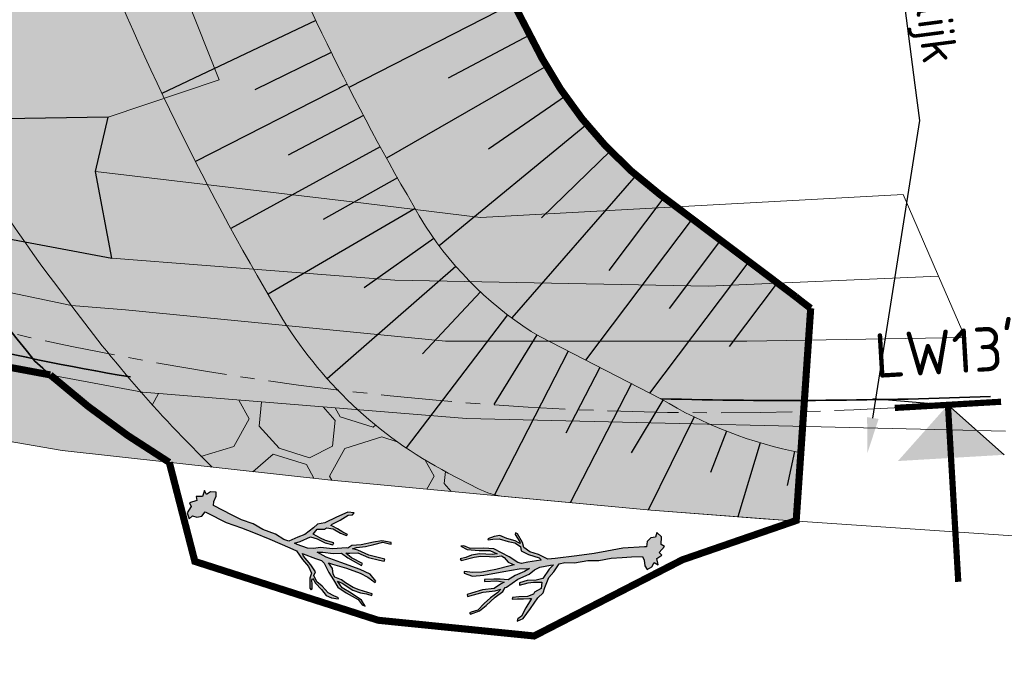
# Model space of a CAD drawing. Header units: metres. Extents: x 173015 to 189682, y 346605 to 348504.
# Tile 7 of 212: x 184891 to 184960, y 346608 to 346653. Entities that reach past the tile are written whole.
import ezdxf
from ezdxf import colors
from ezdxf.entities.mleader import LeaderData, LeaderLine
from ezdxf.enums import TextEntityAlignment as Align
from ezdxf.math import Vec2, Vec3

# ---------------------------------------------------------------- set-up
doc = ezdxf.new("R2010")
doc.units = ezdxf.units.M
doc.linetypes.add('XX-CENTER', pattern=[8, 5, -1, 1, -1])
for name, color, linetype, lineweight in [('00_rivierhout', 34, 'Continuous', 25), ('B-ME-GR-BOS-GD', 252, 'Continuous', 18), ('B-ME-GR-RUIGTE-G', 252, 'Continuous', 25), ('B-ME-OB-BEKLEDING_STORTSTEEN-G', 30, 'Continuous', 18), ('B-ME-OG-WEG_ONVERHARD-O', 7, 'Continuous', 18), ('B-ME-VH-VERHARDING_BESTORTING-AD', 252, 'Continuous', 18), ('N-ME-VH-VERHARDING-BESTORTING-A', 7, 'Continuous', 18), ('N-WA-OB-BEKLEDING-STEEN-A', 22, 'Continuous', 13), ('N-WE-GW-ONTWERP-GEUL', 7, 'Continuous', 18), ('N-WE-KG-PROJECTGEBIED-SLIJKWELLSEWAAD', 10, 'KG-OG', 35), ('N-WE-KG-PROJECTGRENS-SLIJKWELLSEWAAD', 190, 'KG-OG', 35), ('X-XX-AL-AANPIJLING-T25', 7, 'Continuous', 25), ('X-XX-AL-VERWIJZING-HEDELSCHEWAARD', 7, 'Continuous', 25), ('X-XX-AL-VERWIJZING_DOORSNEDE-G', 7, 'XX-CENTER', 18)]:
    doc.layers.add(name, color=color, linetype=linetype, lineweight=lineweight)
doc.layers.add('N-PV-WH-GEUL-G', color=7, linetype='Continuous', lineweight=35, true_color=0x167592)
doc.layers.add('N-WE-GW-TALUDARCERING-S', color=7, linetype='Continuous', lineweight=25, true_color=0x000000)
doc.layers.add('N-WE-OG-HULPLIJN-G', color=50, linetype='Continuous', lineweight=35, plot=False)
doc.styles.add('NLCS-ISO-M1000-T25', font='NLCS-ISO.ttf', dxfattribs={"height": 2.5})
doc.linetypes.add('KG-OG', pattern='A,5.5,-1.5,[2,NLCS.SHX,S=0.5,R=0,X=0,Y=0],-1.5', length=8.5)

# ---------------------------------------------------------------- blocks, each defined once
blk = doc.blocks.new('rhout')
at = {"layer": '00_rivierhout'}
h = blk.add_hatch(color=256, dxfattribs=at)
h.dxf.hatch_style = 1
h.paths.add_polyline_path([(-4.73, -3.21), (-5.61, -3.34), (-6.3, -3.5), (-7.31, -3.78), (-7.25, -4), (-5.93, -3.61), (-5.09, -3.54), (-5.44, -3.86), (-6.02, -4.5), (-7.26, -4.95), (-8.35, -5.61), (-8.79, -5.89), (-8.71, -6.1), (-7.1, -5.19), (-5.83, -4.73), (-5.29, -4.39), (-5.5, -4.83), (-6.17, -5.61), (-6.68, -6.41), (-7.22, -7.31), (-7.87, -7.69), (-8.03, -7.82), (-7.9, -7.94), (-7.01, -7.34), (-6.44, -6.58), (-5.68, -5.42), (-4.98, -4.61), (-4.86, -4.12), (-4.72, -4.03), (-3.69, -2.87), (-2.6, -2.03), (-2.12, -1.4), (-1.63, -0.97), (-0.52, -0.47), (-0.2, -0.34), (-0.54, -0.93), (-1, -2.11), (-1.67, -2.48), (-2.64, -2.75), (-3.41, -3.2), (-3.34, -3.45), (-2.46, -2.98), (-1.89, -2.78), (-0.99, -2.54), (-0.92, -3.24), (-1.52, -3.82), (-1.58, -4.07), (-2.18, -4.49), (-3.11, -4.76), (-3.77, -5), (-3.79, -5.18), (-3.22, -5.02), (-2.54, -4.84), (-1.92, -4.67), (-1.71, -4.6), (-1.76, -4.81), (-2.05, -5.75), (-2.31, -6.78), (-2.65, -7.16), (-2.64, -7.43), (-2.05, -6.99), (-1.54, -5.73), (-1.04, -4.36), (-0.58, -3.67), (-0.54, -3.06), (-0.36, -1.85), (0, -1.09), (0.4, -0.08), (0.95, 0.2), (2.04, 0.42), (3.42, 1.03), (4.62, 1.32), (5.88, 1.91), (7.08, 2.27), (8.06, 2.59), (9.24, 2.94), (9.51, 2.59), (9.75, 1.97), (10.08, 1.65), (10.54, 2.06), (10.68, 2.6), (11.15, 2.44), (10.84, 3.08), (11.33, 3.58), (10.96, 3.82), (11.36, 4.59), (10.95, 4.74), (10.77, 5.57), (10.15, 5.91), (10.12, 5.38), (9.65, 5.17), (9.34, 4.7), (9.41, 4.08), (9.19, 4.02), (6.89, 3.3), (5.24, 2.56), (3.92, 1.98), (2.1, 1.24), (-0.19, 0.38), (-0.97, 0.1), (-2.11, 0.36), (-3.14, 0.44), (-3.88, 0.74), (-4.15, 1.26), (-4.94, 2.06), (-5.17, 2.11), (-5.17, 1.93), (-4.83, 1.58), (-4.46, 1.24), (-4.4, 1.09), (-4.64, 1.12), (-5.01, 1.23), (-5.99, 1.28), (-6.83, 1.39), (-7.42, 1.16), (-8.03, 0.73), (-7.98, 0.6), (-7.46, 0.82), (-6.78, 1.02), (-5.76, 0.96), (-5, 1), (-4.27, 0.76), (-4.1, 0.32), (-3.19, 0.12), (-1.94, 0.01), (-1.66, -0.15), (-1.7, -0.17), (-3.06, -0.76), (-3.71, -1.07), (-4.15, -1.05), (-5.24, -0.65), (-6.19, -0.43), (-7.1, -0.2), (-8.21, -0.38), (-9.7, -0.79), (-10.43, -0.69), (-10.77, -0.79), (-10.01, -0.98), (-8.65, -0.76), (-7.51, -0.49), (-6.61, -0.64), (-7.15, -0.85), (-8.53, -1.13), (-9.36, -1.49), (-9.91, -1.88), (-10.49, -2.17), (-10.36, -2.33), (-9.04, -1.65), (-8.34, -1.36), (-7.38, -1.16), (-6.81, -1.07), (-6.09, -0.77), (-5.74, -0.87), (-5.2, -1.28), (-4.48, -1.42), (-4.9, -1.62), (-6.32, -2.41), (-7.79, -3.05), (-8.74, -3.35), (-9.74, -3.46), (-9.67, -3.64), (-8.69, -3.74), (-7.5, -3.35), (-5.42, -2.4), (-3.84, -1.69), (-2.72, -1.39), (-3.16, -1.84), (-4.09, -2.54), (-4.73, -3.21), (-4.73, -3.21)])
blk.add_lwpolyline([(-4.73, -3.21), (-5.61, -3.34), (-6.3, -3.5), (-7.31, -3.78), (-7.25, -4), (-5.93, -3.61), (-5.09, -3.54), (-5.44, -3.86), (-6.02, -4.5), (-7.26, -4.95), (-8.35, -5.61), (-8.79, -5.89), (-8.71, -6.1), (-7.1, -5.19), (-5.83, -4.73), (-5.29, -4.39), (-5.5, -4.83), (-6.17, -5.61), (-6.68, -6.41), (-7.22, -7.31), (-7.87, -7.69), (-8.03, -7.82), (-7.9, -7.94), (-7.01, -7.34), (-6.44, -6.58), (-5.68, -5.42), (-4.98, -4.61), (-4.86, -4.12), (-4.72, -4.03), (-3.69, -2.87), (-2.6, -2.03), (-2.12, -1.4), (-1.63, -0.97), (-0.52, -0.47), (-0.2, -0.34), (-0.54, -0.93), (-1, -2.11), (-1.67, -2.48), (-2.64, -2.75), (-3.41, -3.2), (-3.34, -3.45), (-2.46, -2.98), (-1.89, -2.78), (-0.99, -2.54), (-0.92, -3.24), (-1.52, -3.82), (-1.58, -4.07), (-2.18, -4.49), (-3.11, -4.76), (-3.77, -5), (-3.79, -5.18), (-3.22, -5.02), (-2.54, -4.84), (-1.92, -4.67), (-1.71, -4.6), (-1.76, -4.81), (-2.05, -5.75), (-2.31, -6.78), (-2.65, -7.16), (-2.64, -7.43), (-2.05, -6.99), (-1.54, -5.73), (-1.04, -4.36), (-0.58, -3.67), (-0.54, -3.06), (-0.36, -1.85), (0, -1.09), (0.4, -0.08), (0.95, 0.2), (2.04, 0.42), (3.42, 1.03), (4.62, 1.32), (5.88, 1.91), (7.08, 2.27), (8.06, 2.59), (9.24, 2.94), (9.51, 2.59), (9.75, 1.97), (10.08, 1.65), (10.54, 2.06), (10.68, 2.6), (11.15, 2.44), (10.84, 3.08), (11.33, 3.58), (10.96, 3.82), (11.36, 4.59), (10.95, 4.74), (10.77, 5.57), (10.15, 5.91), (10.12, 5.38), (9.65, 5.17), (9.34, 4.7), (9.41, 4.08), (9.19, 4.02), (6.89, 3.3), (5.24, 2.56), (3.92, 1.98), (2.1, 1.24), (-0.19, 0.38), (-0.97, 0.1), (-2.11, 0.36), (-3.14, 0.44), (-3.88, 0.74), (-4.15, 1.26), (-4.94, 2.06), (-5.17, 2.11), (-5.17, 1.93), (-4.83, 1.58), (-4.46, 1.24), (-4.4, 1.09), (-4.64, 1.12), (-5.01, 1.23), (-5.99, 1.28), (-6.83, 1.39), (-7.42, 1.16), (-8.03, 0.73), (-7.98, 0.6), (-7.46, 0.82), (-6.78, 1.02), (-5.76, 0.96), (-5, 1), (-4.27, 0.76), (-4.1, 0.32), (-3.19, 0.12), (-1.94, 0.01), (-1.66, -0.15), (-1.7, -0.17), (-3.06, -0.76), (-3.71, -1.07), (-4.15, -1.05), (-5.24, -0.65), (-6.19, -0.43), (-7.1, -0.2), (-8.21, -0.38), (-9.7, -0.79), (-10.43, -0.69), (-10.77, -0.79), (-10.01, -0.98), (-8.65, -0.76), (-7.51, -0.49), (-6.61, -0.64), (-7.15, -0.85), (-8.53, -1.13), (-9.36, -1.49), (-9.91, -1.88), (-10.49, -2.17), (-10.36, -2.33), (-9.04, -1.65), (-8.34, -1.36), (-7.38, -1.16), (-6.81, -1.07), (-6.09, -0.77), (-5.74, -0.87), (-5.2, -1.28), (-4.48, -1.42), (-4.9, -1.62), (-6.32, -2.41), (-7.79, -3.05), (-8.74, -3.35), (-9.74, -3.46), (-9.67, -3.64), (-8.69, -3.74), (-7.5, -3.35), (-5.42, -2.4), (-3.84, -1.69), (-2.72, -1.39), (-3.16, -1.84), (-4.09, -2.54), (-4.73, -3.21), (-4.73, -3.21)], close=True, dxfattribs=at)

msp = doc.modelspace()

# ---------------------------------------------------------------- hatches: boundary and pattern name
at = {"layer": 'B-ME-VH-VERHARDING_BESTORTING-AD'}
h = msp.add_hatch(dxfattribs=at)
h.set_pattern_fill('AVH-BESTORTING_02', color=256, scale=0.4, pattern_type=2)
h.set_pattern_definition([(228.0128, (184654.3322, 346813.7928), (-31.99999293, -36.00000537), [0.538144, -53.276352]), (184.9697, (184653.9722, 346813.3928), (48.00000421, 3.99996523), [0.923472, -91.4237]), (132.5104, (184653.0522, 346813.3128), (39.99996287, -44.0000347), [0.651152, -64.464128]), (267.2737, (184651.4922, 346812.3128), (3.99998407, 80.00000118), [0.840952, -83.254232]), (292.8337, (184651.4522, 346811.4728), (-20.00003962, 47.99998565), [0.82462, -81.637492]), (357.2737, (184651.7722, 346810.7128), (-80.00000118, 3.99998407), [0.840952, -83.254232]), (37.6942, (184652.6122, 346810.6728), (-52.00002938, -39.99996162), [1.112116, -110.099396]), (72.2553, (184653.4922, 346811.3528), (28.00004305, 87.999984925), [1.049952, -103.945284]), (121.4296, (184653.8122, 346812.3528), (-32.00003294, 51.99998015), [0.8438, -83.536292]), (175.2364, (184653.3722, 346813.0728), (44.0000038, -3.99996613), [0.963328, -47.203052]), (222.3974, (184652.4122, 346813.1528), (-48.000029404, -43.99996833), [1.245792, -123.3335]), (138.8141, (184655.4522, 346812.2728), (-28.0000118, 23.99998925), [0.425204, -42.095376]), (171.4692, (184655.1322, 346812.5528), (51.99999314, -8.00003164), [0.808948, -80.086044]), (225, (184654.3322, 346812.6728), (-7e-16, -4.000001), [0.565684, -5.09117]), (203.1986, (184654.0522, 346813.1528), (19.9999989, 8.0000053), [0.30463, -30.15846]), (291.8014, (184653.7722, 346813.0328), (-3.9999996, 12.0000011), [0.43081, -21.10985]), (30.9638, (184653.9322, 346812.6328), (11.9999921, 8.00001), [0.699716, -22.62409]), (161.5651, (184654.5322, 346812.9928), (8.0000017, -3.9999936), [0.505964, -12.14315]), (16.3895, (184651.4522, 346813.0328), (40.0000088, 11.99997084), [0.7088, -70.17138]), (70.3462, (184652.1322, 346813.2328), (-15.99998099, -44.00000854), [0.594644, -58.869632]), (293.1986, (184654.5322, 346813.7928), (-8.0000053, 19.9999989), [0.60926, -29.85383]), (343.6105, (184654.7722, 346813.2328), (-40.0000088, 11.99997084), [0.7088, -70.17138]), (339.444, (184651.4522, 346810.5528), (-20.0000074, 7.999984), [0.68352, -33.492496]), (294.7751, (184652.0922, 346810.3128), (-19.99996876, 44.00001369), [0.572712, -56.698572]), (66.8014, (184654.5722, 346809.7928), (8.0000053, 19.9999989), [0.60926, -29.85383]), (17.354, (184654.8122, 346810.3528), (-52.00000808, -15.99997801), [0.670524, -66.381696]), (69.444, (184652.6122, 346809.7928), (-7.999984, -20.0000074), [0.34176, -33.834256]), (101.3099, (184654.3322, 346809.7928), (-3.9999905, 16.000003), [0.20396, -20.192116]), (165.9638, (184654.2922, 346809.9928), (12.0000022, -3.9999922), [0.82462, -15.6678]), (186.009, (184653.4922, 346810.1928), (39.999999, 3.99999727), [0.7642, -75.655692]), (303.6901, (184653.9322, 346812.2728), (-4.0000053, 7.9999982), [0.57689, -13.845316]), (353.1572, (184654.2522, 346811.7928), (67.99999746, -8.00003199), [1.007176, -99.710252]), (60.9454, (184655.2522, 346811.6728), (-16.0000001, -28.00000154), [0.411824, -40.770696]), (90, (184655.452, 346812.033), (-4, 4), [0.24, -3.76]), (120.2564, (184653.4122, 346810.3128), (15.99997955, -28.00000982), [0.555696, -55.01408]), (48.0128, (184653.1322, 346810.7928), (31.99999293, 36.00000537), [1.076288, -52.738208]), (0, (184653.852, 346811.593), (4, 4), [1.04, -2.96]), (325.3048, (184654.8922, 346811.5928), (-39.99997704, 28.00003444), [0.632456, -62.613096]), (254.0546, (184655.4122, 346811.2328), (-3.9999996, -16.0000005), [0.58241, -28.53803]), (207.646, (184655.2522, 346810.6728), (-75.99998323, -40.00003085), [0.94826, -93.877896]), (175.4261, (184654.4122, 346810.2328), (-52.00000223, 3.999979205), [1.003196, -99.316296])])
h.paths.add_polyline_path([(184904.4803, 346621.4476), (184899.3234, 346626.7808), (184881.798, 346630.079), (184865.5017, 346635.4695), (184847.2965, 346642.53), (184828.5208, 346650.7558), (184810.927, 346660.8712), (184794.6804, 346674.8134), (184775.5785, 346692.011), (184756.818, 346710.294), (184738.7383, 346725.9968), (184718.2122, 346749.3072), (184695.4439, 346772.6197), (184658.7174, 346815.0465), (184651.4522, 346809.7928), (184709.2183, 346748.4067), (184722.2937, 346735.1558), (184729.518, 346728.148), (184740.4724, 346716.7331), (184777.7472, 346680.8496), (184794.815, 346665.94), (184813.6169, 346652.5537), (184835.61, 346640.06), (184846.555, 346635.083), (184863.719, 346627.867), (184893.924, 346622.632)])
edge = h.paths.add_edge_path()
edge.add_line((184945.6584, 346617.6651), (184946.1148, 346624.3422))
edge.add_line((184946.1148, 346624.3422), (184922.4249, 346624.8907))
edge.add_line((184922.4249, 346624.8907), (184914.7617, 346625.5175))
edge.add_arc((184935.0074, 346647.6559), 30, 227.556966, 242.471507)
edge.add_line((184921.1417, 346621.0525), (184923.2737, 346619.9413))
edge.add_arc((184925.4566, 346623.9416), 4.5572, 241.380084, 265.703356)
edge.add_line((184925.1152, 346619.3973), (184935.4175, 346618.4256))
edge.add_line((184935.4175, 346618.4256), (184943.3615, 346617.8221))
edge.add_line((184943.3615, 346617.8221), (184945.6584, 346617.6651))
at = {"layer": 'N-ME-VH-VERHARDING-BESTORTING-A'}
h = msp.add_hatch(dxfattribs=at)
h.set_pattern_fill('AVH-BESTORTING_02', color=256, scale=0.8, angle=61.237962, pattern_type=2)
h.set_pattern_definition([(289.25076, (184894.94644, 346715.1399), (32.321995, -90.7484896), [1.0763, -106.5527]), (246.20766, (184895.3013, 346714.1238), (39.1796644, 88.0054226), [1.84694, -182.8474]), (193.74836, (184894.5562, 346712.43383), (115.636922, 27.7867346), [1.3023, -128.92826]), (328.51166, (184894.8082, 346708.7364), (-136.4107419, 84.0006533), [1.6819, -166.50846]), (354.07166, (184896.24243, 346707.8579), (-103.4029965, 11.1274945), [1.64924, -163.27498]), (58.51166, (184897.88285, 346707.68757), (-84.0006533, -136.4107419), [1.6819, -166.50846]), (98.93216, (184898.76135, 346709.1218), (20.08797, -129.6629222), [2.22423, -220.1988]), (133.49326, (184898.416, 346711.31906), (-127.340365, 133.77754095), [2.0999, -207.89057]), (182.66756, (184896.9707, 346712.84245), (-121.9641371, -6.0621316), [1.6876, -167.07258]), (236.47436, (184895.2849, 346712.7639), (49.3561707, 73.293715), [1.92666, -94.4061]), (283.63536, (184894.22082, 346711.15777), (30.9503709, -126.49930705), [2.49158, -246.667]), (200.0521, (184898.6892, 346715.6408), (-69.023711, -25.9947665), [0.8504, -84.19075]), (232.70716, (184897.89035, 346715.3492), (64.0680482, 83.4702604), [1.6179, -160.17209]), (286.238, (184896.91, 346714.062), (7.013, -3.84938), [1.13137, -10.18234]), (264.4366, (184895.7991, 346714.0331), (5.220898, 42.763798), [0.60926, -60.31692]), (353.0394, (184895.74, 346713.4267), (-24.888402, 4.535147), [0.86162, -42.2197]), (92.2018, (184896.5953, 346713.3223), (-2.477885, 28.73778), [1.39943, -45.2482]), (222.803, (184896.5415, 346714.7207), (14.711763, 10.176636), [1.01193, -24.2863]), (77.62746, (184893.50736, 346709.35917), (17.4548807, 81.6781927), [1.4176, -140.34276]), (131.58416, (184893.8111, 346710.74385), (61.7455579, -70.3952176), [1.1893, -117.73926]), (354.4366, (184895.1389, 346715.4906), (-42.763798, 5.220898), [1.21852, -59.70766]), (44.84846, (184896.3517, 346715.37243), (-59.5328109, -58.5819464), [1.4176, -140.34276]), (40.682, (184897.8554, 346706.97255), (-33.2729085, -27.366288), [1.36704, -66.985]), (356.01306, (184898.8921, 346707.86367), (-96.389972, 7.278262), [1.14542, -113.39714]), (128.0394, (184902.1904, 346711.7113), (-27.366253, 33.272938), [1.21852, -59.70766]), (78.59196, (184901.43955, 346712.671), (-21.9900132, -106.5665983), [1.34105, -132.7634]), (130.682, (184900.3042, 346708.2749), (27.366288, -33.2729085), [0.68352, -67.6685]), (162.5479, (184901.9594, 346711.2905), (-31.901402, 8.38455), [0.4079, -40.38423]), (227.2018, (184901.5703, 346711.4129), (18.561145, 17.189644), [1.64924, -31.3356]), (247.24696, (184900.44978, 346710.20274), (31.4808357, 73.9794335), [1.5284, -151.31138]), (4.928, (184897.2264, 346712.9759), (-17.875397, 0.68575), [1.15378, -27.69063]), (54.39516, (184898.37596, 346713.07497), (79.4655879, 111.5222893), [2.01435, -199.4205]), (122.1834, (184899.5487, 346714.7127), (33.6935055, -54.9977094), [0.82365, -81.5414]), (151.238, (184899.11, 346715.41), (-10.8624, -3.1636), [0.48, -7.52]), (181.49436, (184900.1624, 346710.17796), (64.4885703, 1.1062902), [1.1114, -110.02816]), (109.25076, (184899.0514, 346710.149), (-32.321995, 90.7484896), [2.15258, -105.47642]), (61.238, (184898.342, 346712.181), (-3.1636, 10.8624), [2.08, -5.92]), (26.54276, (184899.3425, 346714.0046), (-87.5849135, -43.1842946), [1.2649, -125.2262]), (315.2926, (184900.4741, 346714.5698), (24.202639, -22.41054), [1.1648, -57.07606]), (268.88396, (184901.30195, 346713.7504), (-3.0081666, -171.7409404), [1.89652, -187.7558]), (236.66406, (184901.265, 346711.85423), (-57.0549596, -87.3197105), [2.0064, -198.6326])])
h.paths.add_polyline_path([(184919.4286, 346667.9944, -0.0961411), (184915.2847, 346688.0466, -0.0174504), (184915.1025, 346703.2352, -0.058473), (184915.772, 346718.0078), (184912.2388, 346711.4544), (184910.4712, 346710.148, -0.1527392), (184899.1879, 346706.2412, 0.1300349), (184873.9404, 346698.7396, -0.2168709), (184857.4898, 346696.7509, 0.0051573), (184856.2515, 346697.1293), (184847.8261, 346700.0469, -0.1946162), (184858.9381, 346681.5986, 0.1067954), (184871.0147, 346638.7887, -0.4966953), (184869.8095, 346634.0446), (184881.798, 346630.079), (184892.7766, 346628.03), (184893.0484, 346627.9793, 0.0526915), (184901.4819, 346621.8023), (184912.865, 346620.5527), (184935.4175, 346618.4256), (184943.3615, 346617.8221), (184945.6584, 346617.6651), (184946.6838, 346632.6664, -0.0109662), (184945.6428, 346633.4711), (184936.03, 346640.7113, -0.1068356), (184927.7446, 346650.3041, -0.0300601)])
at = {"layer": 'N-PV-WH-GEUL-G', "transparency": 33554597}
h = msp.add_hatch(color=256, dxfattribs=at)
h.dxf.hatch_style = 1
edge = h.paths.add_edge_path()
edge.add_arc((184935.6904, 346774.7688), 81.2284, 152.472441, 158.122174)
edge.add_arc((184851.1463, 346806.7065), 9.3165, 331.77334, 349.675765, ccw=False)
edge.add_arc((184765.3224, 346759.6193), 103.2656, 6.08455, 24.413032, ccw=False)
edge.add_arc((184683.3657, 346750.883), 185.6866, -4.96863, 6.08455, ccw=False)
edge.add_arc((185148.4032, 346704.6017), 281.6722, 173.845326, 178.29939)
edge.add_arc((184856.8594, 346713.2577), 10, 317.080919, 358.29939, ccw=False)
edge.add_arc((184851.6254, 346718.1247), 17.1472, 248.73428, 317.080919, ccw=False)
edge.add_line((184845.4062, 346702.145), (184847.8261, 346700.0469))
edge.add_line((184847.8261, 346700.0469), (184867.4213, 346692.6995))
edge.add_arc((184864.0454, 346686.8247), 6.7757, -0.093682, 60.116268, ccw=False)
edge.add_arc((184964.0483, 346688.1418), 93.2367, 180.816227, 219.411466)
edge.add_arc((184931.7842, 346671.8081), 58.4706, 227.141339, 238.785121)
edge.add_line((184901.4819, 346621.8023), (184912.865, 346620.5527))
edge.add_line((184912.865, 346620.5527), (184935.4175, 346618.4256))
edge.add_line((184935.4175, 346618.4256), (184945.6611, 346617.7035))
edge.add_line((184945.6611, 346617.7035), (184945.988, 346622.4862))
edge.add_arc((184951.6703, 346651.9431), 30, 238.79897, 259.081559, ccw=False)
edge.add_line((184936.129, 346626.2825), (184927.5948, 346630.6677))
edge.add_arc((184940.3585, 346651.9377), 24.8057, 212.916011, 239.032863, ccw=False)
edge.add_arc((185070.5779, 346728.2483), 175.7165, 201.767143, 210.730124, ccw=False)
edge.add_arc((184969.0175, 346688.6965), 66.7367, 180.692941, 202.566081, ccw=False)
edge.add_arc((185356.1613, 346693.3789), 453.9089, 178.217935, 180.692941, ccw=False)
edge.add_arc((184875.3601, 346702.766), 27.5211, 9.893271, 23.568101)
edge.add_arc((184979.5858, 346749.8076), 86.8317, 180.50122, 204.521028, ccw=False)
edge.add_arc((184688.3348, 346751.4377), 204.4366, 355.03137, 359.330227, ccw=False)
edge.add_arc((185356.1613, 346693.3789), 465.9089, 175.03137, 179.964709)
edge.add_line((184890.2525, 346693.6659), (184881.7444, 346690.6262))
edge.add_line((184881.7444, 346690.6262), (184875.2871, 346690.9161))
edge.add_arc((185351.1922, 346692.8242), 475.9089, 175.03137, 180.229722, ccw=False)
edge.add_arc((184683.3657, 346750.883), 194.4366, 355.03137, 366.08455)
edge.add_arc((184765.3224, 346759.6193), 112.0156, 6.08455, 25.361434)
edge.add_arc((184843.095, 346796.4843), 25.9481, 25.361434, 37.583581)
at = {"layer": 'N-WA-OB-BEKLEDING-STEEN-A'}
h = msp.add_hatch(dxfattribs=at)
h.set_pattern_fill('AVH-BESTORTING_01', color=256, pattern_type=2)
h.set_pattern_definition([(342.742, (184976.764, 346622.225), (5.398, 9.7739), [2.7272, -10.9194]), (17.258, (184966.336, 346625.4644), (5.398, 9.774), [2.7272, -16.5719]), (61.089, (184968.94, 346626.274), (-13.0319, 4.0486), [2.2313, -8.9341]), (118.911, (184977.653, 346614.4035), (-5.398, -9.7741), [2.2313, -13.5591]), (162.742, (184968.94, 346630.18), (-5.398, -9.7739), [2.7272, -10.9194]), (197.258, (184966.336, 346630.989), (-5.398, -9.774), [2.7272, -16.5719]), (241.089, (184963.731, 346630.181), (13.032, -4.0486), [2.2313, -8.9341]), (298.911, (184968.051, 346638.001), (5.398, 9.7741), [2.2313, -13.5591]), (342.742, (184950.365, 346636.453), (-7.6339, 13.8224), [2.434, -11.2122]), (40.852, (184936.496, 346606.4085), (5.39802, 9.774), [2.4469, -36.1913]), (84.587, (184954.5406, 346637.331), (-2.2359, 23.59645), [2.9716, -30.5481]), (118.911, (184967.8515, 346636.227), (-13.0321, 4.0486), [2.9575, -12.8331]), (162.742, (184953.391, 346642.878), (7.6339, -13.8224), [2.4484, -11.1975]), (40.852, (184933.0124, 346612.6863), (5.39802, 9.774), [2.4409, -36.1972]), (84.587, (184948.927, 346639.057), (-5.398, -9.77407), [2.9647, -30.5553]), (298.911, (184948.927, 346639.057), (13.032, -4.0486), [2.9753, -12.8153]), (26.669, (184924.3784, 346618.0735), (-18.42996, -5.72553), [1.8275, -45.4613]), (84.587, (184955.237, 346644.1635), (-5.398, -9.77407), [1.8319, -31.6878]), (131.7624, (184940.142, 346673.6323), (-20.66604, 17.87101), [2.4466, -40.0428]), (162.74, (184924.554, 346622.539), (-5.398, -9.774), [1.9694, -11.677]), (26.669, (184921.0387, 346622.302), (-18.42996, -5.72553), [1.8297, -45.459]), (84.587, (184950.0753, 346645.575), (-5.398, -9.77407), [2.0094, -31.5103]), (131.7624, (184936.2056, 346671.6535), (-20.66604, 17.87101), [2.0994, -40.39]), (342.742, (184951.473, 346644.009), (5.398, 9.7739), [2.2313, -11.415]), (50.2416, (184953.8324, 346624.8338), (5.3979, 9.7739), [2.1713, -68.8472]), (95.413, (184955.221, 346626.503), (-7.6339, 13.8224), [1.9056, -21.7966]), (150.939, (184926.7415, 346660.0932), (-13.03193, 4.04858), [1.7556, -51.7047]), (197.258, (184953.5065, 346629.2526), (13.0319, -4.0485), [2.2316, -17.0672]), (50.2416, (184949.8956, 346626.812), (5.3979, 9.7739), [2.3138, -68.7047]), (95.413, (184950.059, 346625.0844), (-7.6339, 13.8224), [1.7353, -21.9669]), (150.939, (184923.4018, 346655.865), (-13.03193, 4.04858), [1.8788, -51.5816]), (17.258, (184951.7015, 346624.1716), (-13.0319, 4.0485), [2.2313, -17.0675])])
edge = h.paths.add_edge_path()
edge.add_line((184914.7617, 346625.5175), (184899.3879, 346626.7687))
edge.add_line((184899.3879, 346626.7687), (184904.4158, 346621.4596))
edge.add_line((184904.4158, 346621.4596), (184912.865, 346620.5527))
edge.add_line((184912.865, 346620.5527), (184925.1152, 346619.3973))
edge.add_arc((184934.138, 346646.4787), 28.5449, 227.250048, 251.57332, ccw=False)
at = {"layer": 'X-XX-AL-VERWIJZING-HEDELSCHEWAARD'}
msp.add_hatch(color=256, dxfattribs=at).paths.add_polyline_path([(184952.8299, 346621.8983), (184956.3551, 346625.8604), (184960.3172, 346622.3352)])

# ---------------------------------------------------------------- linework, layer by layer
at = {"layer": 'B-ME-GR-BOS-GD', "flags": 128}
msp.add_lwpolyline([(184886.8508, 346645.9777), (184897.1775, 346646.1526), (184904.9955, 346648.7762), (184902.6618, 346654.6648), (184898.1693, 346660.7865), (184895.1938, 346660.3201), (184894.202, 346662.0692), (184893.6769, 346666.7917), (184902.8898, 346665.2615), (184912.8187, 346664.9653), (184920.2284, 346671.037), (184930.3056, 346679.3301), (184934.0307, 346682.0847), (184929.4477, 346692.3963), (184921.1291, 346690.1477), (184922.1599, 346698.5751)], dxfattribs=at)
at = {"layer": 'B-ME-GR-BOS-GD'}
msp.add_lwpolyline([(184896.2831, 346642.3077), (184897.4395, 346636.2132)], dxfattribs=at)
msp.add_lwpolyline([(184953.2075, 346640.6856), (184923.4229, 346639.068), (184915.1791, 346640.0862), (184896.2831, 346642.3077), (184897.4395, 346636.2132), (184917.3822, 346634.6603), (184939.4659, 346634.2305), (184955.6978, 346634.9246)], close=True, dxfattribs=at)
at = {"layer": 'B-ME-GR-RUIGTE-G'}
msp.add_lwpolyline([(184847.6002, 346651.0564), (184876.8996, 346640.8723), (184881.1482, 346639.2575), (184897.4395, 346636.2132), (184896.2831, 346642.3077), (184897.1775, 346646.1526), (184886.8508, 346645.9777), (184883.9336, 346649.5341), (184885.1588, 346654.0234), (184885.6839, 346656.064), (184884.8671, 346659.5622), (184877.6909, 346657.988), (184874.3318, 346663.7506), (184874.3318, 346668.2279), (184867.7044, 346667.575), (184859.7703, 346670.5599), (184855.9432, 346671.3061)], dxfattribs=at)
at = {"layer": 'B-ME-OB-BEKLEDING_STORTSTEEN-G'}
for points in [[(184960.4153, 346624.0112), (184922.4249, 346624.8907), (184899.5897, 346626.7585), (184881.798, 346630.079), (184865.5017, 346635.4695), (184847.2965, 346642.53), (184828.5208, 346650.7558), (184810.927, 346660.8712), (184794.6804, 346674.8134), (184775.5785, 346692.011), (184756.818, 346710.294), (184738.7383, 346725.9968), (184718.2122, 346749.3072)], [(184709.2183, 346748.4067), (184722.2937, 346735.1558), (184729.518, 346728.148), (184740.4724, 346716.7331), (184777.7472, 346680.8496), (184794.815, 346665.94), (184813.6169, 346652.5537), (184835.61, 346640.06), (184846.555, 346635.083), (184863.719, 346627.867), (184893.924, 346622.632), (184912.865, 346620.5527), (184935.4175, 346618.4256), (184943.3615, 346617.8221), (184963.6913, 346616.4325)]]:
    msp.add_lwpolyline(points, dxfattribs=at)
at = {"layer": 'B-ME-OG-WEG_ONVERHARD-O', "flags": 128}
msp.add_lwpolyline([(184794.0432, 346687.4853), (184816.8778, 346666.2355), (184834.4071, 346654.01), (184850.9271, 346646.0723), (184870.6475, 346638.8952), (184883.2593, 346635.2372), (184894.5802, 346632.8651), (184898.4059, 346632.561), (184920.943, 346630.3422), (184942.1724, 346630.3422), (184957.5685, 346630.5969), (184955.6978, 346634.9246), (184939.4659, 346634.2305), (184917.3822, 346634.6603), (184897.4395, 346636.2132), (184881.1482, 346639.2575), (184876.8996, 346640.8723), (184847.6002, 346651.0564), (184832.4423, 346660.4478), (184808.8931, 346679.445), (184797.8225, 346689.2994)], dxfattribs=at)
at = {"layer": 'N-PV-WH-GEUL-G', "transparency": 33554597, "flags": 128}
msp.add_lwpolyline([(184901.4819, 346621.8023, -0.0508493), (184892.013, 346628.9472, -0.1705673), (184870.8184, 346687.0142, 0.261009), (184867.4213, 346692.6995)], format="xyb", dxfattribs=at)
at = {"layer": 'N-WE-GW-ONTWERP-GEUL', "flags": 128}
for points in [[(184904.5045, 346621.4705, -0.0432224), (184894.0315, 346633.6271, -0.1638063), (184875.3181, 346687.0686, -0.0247083), (184877.0716, 346734.0428, 0.048266), (184876.7069, 346771.4925, 0.0843102), (184866.5423, 346807.5986, 0.0533798), (184863.6579, 346812.3105, 0.0533798)], [(184945.988, 346622.4862, -0.0887313), (184936.129, 346626.2825), (184927.5948, 346630.6677, -0.1144521), (184919.5349, 346638.458, -0.0391283), (184907.3903, 346663.0864, -0.0957304), (184902.2856, 346687.8894, -0.0107997), (184902.472, 346707.4945, 0.0597386), (184900.5855, 346713.77, -0.1051916), (184892.7574, 346749.048)], [(184901.4819, 346621.8023, -0.0598387), (184892.013, 346628.9472, -0.1705673), (184870.8184, 346687.0142)], [(184918.4299, 346670.5625, 0.0342981), (184927.7446, 346650.3041, 0.1068356), (184936.03, 346640.7113), (184946.6852, 346632.686), (184945.6584, 346617.6651)], [(184895.0537, 346661.6996, 0.0435135), (184909.2199, 346632.3261, 0.1393903), (184921.1417, 346621.0525), (184923.2737, 346619.9413, 0.0969075), (184925.1152, 346619.3973), (184935.4175, 346618.4256), (184945.6584, 346617.6651)]]:
    msp.add_lwpolyline(points, format="xyb", dxfattribs=at)
at = {"layer": 'N-WE-GW-TALUDARCERING-S'}
for p, q in [((184925.7116, 346654.1511), (184914.1377, 346648.2312)), ((184911.8066, 346652.9624), (184900.9638, 346647.821)), ((184926.867, 346651.9342), (184921.1263, 346648.8857)), ((184912.8938, 346650.7112), (184907.5095, 346648.0637)), ((184928.0615, 346649.7381), (184916.7807, 346643.2618)), ((184914.0128, 346648.4757), (184903.3207, 346643.0279)), ((184929.395, 346647.6243), (184923.9731, 346643.8791)), ((184915.1636, 346646.2563), (184909.8569, 346643.4566)), ((184930.8999, 346645.6289), (184920.4951, 346637.0794)), ((184916.3458, 346644.0536), (184905.8131, 346638.3037)), ((184932.5656, 346643.7656), (184927.7187, 346639.0548)), ((184917.5593, 346641.8678), (184912.3343, 346638.9183)), ((184934.3807, 346642.0475), (184925.6206, 346631.9848)), ((184936.3311, 346640.4845), (184932.4469, 346635.3275)), ((184918.8037, 346639.6996), (184908.4388, 346633.6524)), ((184938.328, 346638.9805), (184930.8191, 346629.0109)), ((184920.1292, 346637.5815), (184915.2225, 346634.0993)), ((184940.325, 346637.4764), (184936.7003, 346632.6639)), ((184921.6763, 346635.619), (184912.6087, 346627.6985)), ((184942.3219, 346635.9723), (184935.3321, 346626.692)), ((184944.3188, 346634.4683), (184940.9325, 346629.9722)), ((184923.413, 346633.8221), (184919.3277, 346629.4547)), ((184925.3216, 346632.2091), (184918.1702, 346622.8263)), ((184927.3829, 346630.7963), (184924.3611, 346625.8729)), ((184929.5979, 346629.6384), (184924.3977, 346619.5181)), ((184931.8215, 346628.4958), (184929.437, 346623.8552)), ((184934.0452, 346627.3532), (184929.7332, 346618.9617)), ((184936.2636, 346626.2014), (184934.0384, 346622.4835)), ((184938.4598, 346625.0083), (184935.2394, 346618.4424)), ((184940.7476, 346624.0022), (184939.6131, 346621.1002)), ((184943.1112, 346623.19), (184941.5572, 346617.9697)), ((184945.5342, 346622.5773), (184945.0298, 346620.1633))]:
    msp.add_line(p, q, dxfattribs=at)
at = {"layer": 'N-WE-KG-PROJECTGEBIED-SLIJKWELLSEWAAD', "const_width": 0.5, "flags": 128}
msp.add_lwpolyline([(184816.7253, 347201.0598, 0.0553612), (184765.823, 347201.785, 0.4173652), (184668.988, 347103.235, -0.2347116), (184644.4344, 347065.0074, 0.0516955), (184641.1312, 347062.5373), (184628.952, 347051.296), (184626.258, 347046.696), (184625.349, 347040.847), (184624.647, 347037.016), (184623.389, 347033.185), (184620.213, 347030.395), (184618.361, 347027.606), (184617.676, 347025.308), (184615.297, 347023.633), (184612.985, 347022.027), (184612.086, 347019.867), (184603.0455, 346999.0648, 0.1229394), (184602.6469, 346996.6757), (184603.046, 346991.656), (184604.475, 346988.665), (184606.404, 346987.277), (184614.778, 346986.805), (184625.74, 346988.01), (184636.9858, 346989.3773, 0.1584548), (184639.789, 346990.6809), (184644.716, 346995.267), (184648.522, 346996.259), (184658.251, 346995.489), (184667.213, 346994.128), (184676.136, 346992.472), (184682.222, 346991.646), (184685.605, 346989.29), (184686.265, 346987.322), (184684.741, 346983.037), (184684.997, 346979.936), (184686.909, 346974.574), (184687.108, 346966.108), (184686.455, 346960.84), (184686.016, 346956.507), (184685.389, 346949.122), (184685.4026, 346948.6821, 0.2105722), (184692.3591, 346934.1287, -0.3045891), (184697.3093, 346916.2179, -0.2663144), (184692.8478, 346912.8066), (184679.352, 346912.044), (184674.712, 346910.952, 0.3357171), (184669.9673, 346902.7811, 0.1282323), (184681.2179, 346855.8747, 0.1376734), (184699.9145, 346836.3644, -0.0430253), (184702.7126, 346834.3708, 0.0733659), (184720.1, 346820.446), (184742.412, 346798.643), (184798.852, 346734.703, 0.1355588), (184845.4062, 346702.145, -0.1404185), (184857.1087, 346688.0772, -0.058816), (184858.9381, 346681.5986, 0.1067954), (184871.0147, 346638.7887, -0.4966954), (184869.8095, 346634.0446), (184881.798, 346630.079), (184893.0913, 346627.9713, 0.0446169), (184901.4819, 346621.8023), (184903.2841, 346614.8183), (184916.2071, 346610.6695), (184927.1963, 346609.5622), (184937.6384, 346614.9325), (184945.6611, 346617.7035), (184945.988, 346622.4862), (184946.6838, 346632.6664, -0.0109662), (184945.6428, 346633.4711), (184936.03, 346640.7113, -0.1068177), (184927.7456, 346650.3022, -0.0300668), (184919.4278, 346667.9965, -0.0961323), (184915.2847, 346688.0466, -0.0158597), (184915.0752, 346701.8508, -0.0551773), (184915.772, 346718.0078), (184918.4908, 346721.6296, 0.0333135), (184921.236, 346728.8148, 0.0640985), (184923.405, 346741.3969, 0.0317273), (184922.7863, 346771.2202, 0.0567112), (184921.0117, 346780.0891, -0.0991687), (184917.0183, 346815.2507, 0.1651842), (184913.2149, 346847.8022, -0.1840994), (184910.383, 346883.3023, 0.0854156), (184936.7161, 347113.0888, 0.0882056), (184932.6866, 347130.1236, 0.1025071), (184890.6409, 347189.9589), (184891.1593, 347190.4164), (184894.273, 347193.0257), (184890.4145, 347197.5998), (184890.6495, 347205.8029), (184891.3051, 347212.2874), (184891.4616, 347213.726, -0.0219893), (184892.4024, 347219.8545, -0.0140877), (184893.2869, 347223.7285, 0.0140871), (184896.9423, 347239.739, 0.0066106), (184898.3455, 347247.3177, 0.0683151), (184904.4636, 347292.6481, 0.0218731), (184903.686, 347318.299, 0.0127694), (184902.196, 347333.2124, -0.0805276), (184902.9768, 347355.1476, -0.0232798), (184913.1319, 347385.6904, 0.0577227), (184923.8448, 347421.3444, 0.0002322), (184944.1019, 347477.88, 0.0534171), (184950.7907, 347515.5962, 0.014086), (184948.6334, 347570.9418, -0.0967626), (184949.5785, 347608.6862), (184958.1173, 347635.9819, 0.017361), (184960.6887, 347644.1288), (184962.0058, 347648.3917, 0.0336844), (184964.835, 347664.1561, 0.0410598), (184965.2662, 347685.6854), (184975.377, 347685.629), (184988.238, 347686.028), (185000.836, 347686.138), (185011.727, 347686.378), (185016.88, 347688.616), (185022.852, 347690.278), (185031.566, 347690.852), (185042.713, 347692.697), (185049.039, 347694.667), (185056.35, 347697.261), (185058.665, 347701.778), (185052.445, 347704.419), (185037.793, 347702.778), (185014.467, 347700.988), (184975.447, 347698.541), (184971.8014, 347699.3824), (184963.0931, 347701.3921, 0.0037397), (184962.7158, 347703.1995, 0.0366355), (184957.6094, 347720.53, 0.0405475), (184949.0774, 347738.6143, 0.0666651), (184940.9913, 347749.1412, 0.0206977), (184924.3079, 347764.4133, -0.0047792), (184912.3568, 347774.9502), (184918.1932, 347785.1481, -0.1686939), (184938.8264, 347772.9093), (184947.8692, 347763.7638), (184955.0548, 347756.2973), (184956.3587, 347754.9424, 0.5169589), (184961.1992, 347755.6724, -0.1390881), (184963.1629, 347792.8023, 0.0833551), (185005.7419, 347862.6634, 0.1378901), (185011.5216, 347916.4808), (185004.738, 347956.706), (185004.738, 347956.706), (184999.713, 347962.248), (184994.987, 347970.667), (184987.2334, 347978.9069), (184984.359, 347977.4714), (184968.8993, 347971.9115), (184963.6104, 347973.8351, -0.2695041), (184957.3857, 347983.9663), (184956.5603, 347994.3856, -0.1995401), (184963.6915, 348016.2815), (184959.1151, 348020.5168), (184959.0942, 348020.5379), (184955.7905, 348023.6543), (184939.4999, 348019.7577), (184917.7939, 348000.2552), (184916.3179, 347981.9054), (184912.9675, 347978.1652), (184910.2109, 347975.5223), (184915.2082, 347970.31), (184919.0499, 347973.4916, -0.0555517), (184915.8374, 347941.9771, -0.0909955), (184907.147, 347925.753), (184895.1663, 347909.7385), (184864.3715, 347875.0815), (184858.1707, 347868.2417), (184849.739, 347858.224, 0.1162116), (184835.076, 347773.841, 0.2048529), (184841.2019, 347753.9078, -0.041844), (184843.7284, 347750.1195, 0.2900717), (184856.6328, 347740.9766), (184854.065, 347738.2088, -0.085786), (184874.3234, 347717.841), (184878.7293, 347712.4766), (184858.758, 347714.359), (184841.657, 347718.756), (184831.872, 347734.058), (184814.607, 347759.087), (184807.43, 347762.319), (184803.596, 347758.175), (184804.731, 347750.164), (184810.549, 347738.434), (184817.173, 347728.365), (184822.418, 347720.873), (184827.786, 347712.518), (184832.742, 347707.462), (184835.7212, 347706.5399), (184837.0645, 347699.123, 0.0345313), (184838.4124, 347694.5306), (184839.4688, 347691.9338, 0.1775824), (184844.1011, 347686.8386), (184844.7719, 347686.4881, 0.1351123), (184849.9597, 347685.3669, -0.1135078), (184854.172, 347684.6425, 0.1024898), (184858.1543, 347683.868), (184859.2542, 347683.8814, 0.0894308), (184862.7415, 347684.5396), (184863.6626, 347684.932, 0.1861082), (184868.8246, 347689.9443, -0.1311371), (184871.9081, 347693.6584, 0.1405269), (184875.3502, 347697.9637), (184875.7046, 347698.8132), (184875.7159, 347698.8114), (184879.059, 347698.274), (184888.67, 347697.334), (184891.028, 347696.9325, -0.0064029), (184891.521, 347695.6711, -0.0366355), (184893.7069, 347688.2525, -0.0348271), (184894.7591, 347680.9791, -0.0218731), (184894.899, 347676.3636, -0.0305332), (184894.4196, 347669.939, 0.0320815), (184893.9624, 347663.5456), (184893.919, 347657.556, -0.0741189), (184893.4632, 347654.6429), (184884.928, 347627.3588, 0.0173463), (184882.7256, 347617.9938, 0.0228602), (184880.8242, 347605.4621, 0.0228627), (184880.0748, 347592.8078, 0.0044868), (184880.0638, 347590.3187, -0.0319475), (184879.988, 347589.0444), (184878.4143, 347576.3385, 0.0440819), (184878.1053, 347567.5447), (184880.2807, 347526.5242, -0.0166058), (184880.3698, 347522.0223, -0.0228602), (184880.0035, 347515.8364, -0.0228627), (184879.0738, 347509.7091, -0.0190741), (184877.8724, 347504.6789, 0.0474704), (184875.863, 347493.4907), (184875.4533, 347488.5571, -0.0654543), (184874.3482, 347483.4615), (184857.9034, 347437.5988, 0.0414014), (184855.8492, 347433.0845), (184839.8641, 347388.5041, 0.0091712), (184838.2379, 347383.693), (184831.762, 347339.3187, 0.0140658), (184832.1194, 347331.5397, 0.0127713), (184832.8224, 347324.5034, -0.0127695), (184833.9578, 347313.1395, -0.0218731), (184834.5503, 347293.5941, -0.0228602), (184833.3424, 347273.1951, -0.0077353), (184832.512, 347266.3273, 0.0388867), (184832.2416, 347261.6758, -0.0099391), (184830.6788, 347252.9095, -0.0140871), (184827.8697, 347240.606, 0.0140877), (184826.1389, 347233.0248, 0.0219893), (184824.2978, 347221.0315)], format="xyb", close=True, dxfattribs=at)
at = {"layer": 'N-WE-KG-PROJECTGRENS-SLIJKWELLSEWAAD', "const_width": 0.5, "flags": 128}
msp.add_lwpolyline([(184816.7253, 347201.0598, 0.0553612), (184765.823, 347201.785, 0.4173652), (184668.988, 347103.235, -0.2347116), (184644.4344, 347065.0074, 0.0516955), (184641.1312, 347062.5373), (184628.952, 347051.296), (184626.258, 347046.696), (184625.349, 347040.847), (184624.647, 347037.016), (184623.389, 347033.185), (184620.213, 347030.395), (184618.361, 347027.606), (184617.676, 347025.308), (184615.297, 347023.633), (184612.985, 347022.027), (184612.086, 347019.867), (184603.0455, 346999.0648, 0.1229394), (184602.6469, 346996.6757), (184603.046, 346991.656), (184604.475, 346988.665), (184606.404, 346987.277), (184614.778, 346986.805), (184625.74, 346988.01), (184636.9858, 346989.3773, 0.1584548), (184639.789, 346990.6809), (184644.716, 346995.267), (184648.522, 346996.259), (184658.251, 346995.489), (184667.213, 346994.128), (184676.136, 346992.472), (184682.222, 346991.646), (184685.605, 346989.29), (184686.265, 346987.322), (184684.741, 346983.037), (184684.997, 346979.936), (184686.909, 346974.574), (184687.108, 346966.108), (184686.455, 346960.84), (184686.016, 346956.507), (184685.389, 346949.122), (184685.4026, 346948.6821, 0.2105722), (184692.3591, 346934.1287, -0.3045891), (184697.3093, 346916.2179, -0.2663144), (184692.8478, 346912.8066), (184679.352, 346912.044), (184674.712, 346910.952, 0.3357171), (184669.9673, 346902.7811, 0.1282323), (184681.2179, 346855.8747, 0.1376734), (184699.9145, 346836.3644, -0.0430253), (184702.7126, 346834.3708, 0.0733659), (184720.1, 346820.446), (184742.412, 346798.643), (184798.852, 346734.703, 0.1355588), (184845.4062, 346702.145, -0.1404185), (184857.1087, 346688.0772, -0.058816), (184858.9381, 346681.5986, 0.1067954), (184871.0147, 346638.7887, -0.4966954), (184869.8095, 346634.0446), (184881.798, 346630.079), (184893.0913, 346627.9713, 0.0446169), (184901.4819, 346621.8023), (184903.2841, 346614.8183), (184916.2071, 346610.6695), (184927.1963, 346609.5622), (184937.6384, 346614.9325), (184945.6611, 346617.7035), (184945.988, 346622.4862), (184946.6838, 346632.6664, -0.0109662), (184945.6428, 346633.4711), (184936.03, 346640.7113, -0.1068177), (184927.7456, 346650.3022, -0.0300668), (184919.4278, 346667.9965, -0.0961323), (184915.2847, 346688.0466, -0.0158597), (184915.0752, 346701.8508, -0.0551773), (184915.772, 346718.0078), (184918.4908, 346721.6296, 0.0333135), (184921.236, 346728.8148, 0.0640985), (184923.405, 346741.3969, 0.0317273), (184922.7863, 346771.2202, 0.0567112), (184921.0117, 346780.0891, -0.0991687), (184917.0183, 346815.2507, 0.1651842), (184913.2149, 346847.8022, -0.1840994), (184910.383, 346883.3023, 0.0854156), (184936.7161, 347113.0888, 0.0882056), (184932.6866, 347130.1236, 0.1025071), (184890.6409, 347189.9589), (184891.1593, 347190.4164), (184894.273, 347193.0257), (184890.4145, 347197.5998), (184890.6495, 347205.8029), (184891.3051, 347212.2874), (184891.4616, 347213.726, -0.0219893), (184892.4024, 347219.8545, -0.0140877), (184893.2869, 347223.7285, 0.0140871), (184896.9423, 347239.739, 0.0066106), (184898.3455, 347247.3177, 0.0683151), (184904.4636, 347292.6481, 0.0218731), (184903.686, 347318.299, 0.0127694), (184902.196, 347333.2124, -0.0805276), (184902.9768, 347355.1476, -0.0232798), (184913.1319, 347385.6904, 0.0577227), (184923.8448, 347421.3444, 0.0002322), (184944.1019, 347477.88, 0.0534171), (184950.7907, 347515.5962, 0.014086), (184948.6334, 347570.9418, -0.0967626), (184949.5785, 347608.6862), (184958.1173, 347635.9819, 0.017361), (184960.6887, 347644.1288), (184962.0058, 347648.3917, 0.0336844), (184964.835, 347664.1561, 0.0410598), (184965.2662, 347685.6854), (184975.377, 347685.629), (184988.238, 347686.028), (185000.836, 347686.138), (185011.727, 347686.378), (185016.88, 347688.616), (185022.852, 347690.278), (185031.566, 347690.852), (185042.713, 347692.697), (185049.039, 347694.667), (185056.35, 347697.261), (185058.665, 347701.778), (185052.445, 347704.419), (185037.793, 347702.778), (185014.467, 347700.988), (184975.447, 347698.541), (184971.8014, 347699.3824), (184963.0931, 347701.3921, 0.0037397), (184962.7158, 347703.1995, 0.0366355), (184957.6094, 347720.53, 0.0405475), (184949.0774, 347738.6143, 0.0666651), (184940.9913, 347749.1412, 0.0206977), (184924.3079, 347764.4133, -0.0047792), (184912.3568, 347774.9502), (184918.1932, 347785.1481, -0.1686939), (184938.8264, 347772.9093), (184947.8692, 347763.7638), (184955.0548, 347756.2973), (184956.3587, 347754.9424, 0.5169589), (184961.1992, 347755.6724, -0.1390881), (184963.1629, 347792.8023, 0.0833551), (185005.7419, 347862.6634, 0.1378901), (185011.5216, 347916.4808), (185004.738, 347956.706), (185004.738, 347956.706), (184999.713, 347962.248), (184994.987, 347970.667), (184987.2334, 347978.9069), (184984.359, 347977.4714), (184968.8993, 347971.9115), (184963.6104, 347973.8351, -0.2695041), (184957.3857, 347983.9663), (184956.5603, 347994.3856, -0.1995401), (184963.6915, 348016.2815), (184959.1151, 348020.5168), (184959.0942, 348020.5379), (184955.7905, 348023.6543), (184939.4999, 348019.7577), (184917.7939, 348000.2552), (184916.3179, 347981.9054), (184912.9675, 347978.1652), (184910.2109, 347975.5223), (184915.2082, 347970.31), (184919.0499, 347973.4916, -0.0555517), (184915.8374, 347941.9771, -0.0909955), (184907.147, 347925.753), (184895.1663, 347909.7385), (184864.3715, 347875.0815), (184858.1707, 347868.2417), (184849.739, 347858.224, 0.1162116), (184835.076, 347773.841, 0.2048529), (184841.2019, 347753.9078, -0.041844), (184843.7284, 347750.1195, 0.2900717), (184856.6328, 347740.9766), (184854.065, 347738.2088, -0.085786), (184874.3234, 347717.841), (184878.7293, 347712.4766), (184858.758, 347714.359), (184841.657, 347718.756), (184831.872, 347734.058), (184814.607, 347759.087), (184807.43, 347762.319), (184803.596, 347758.175), (184804.731, 347750.164), (184810.549, 347738.434), (184817.173, 347728.365), (184822.418, 347720.873), (184827.786, 347712.518), (184832.742, 347707.462), (184835.7212, 347706.5399), (184837.0645, 347699.123, 0.0345313), (184838.4124, 347694.5306), (184839.4688, 347691.9338, 0.1775824), (184844.1011, 347686.8386), (184844.7719, 347686.4881, 0.1351123), (184849.9597, 347685.3669, -0.1135078), (184854.172, 347684.6425, 0.1024898), (184858.1543, 347683.868), (184859.2542, 347683.8814, 0.0894308), (184862.7415, 347684.5396), (184863.6626, 347684.932, 0.1861082), (184868.8246, 347689.9443, -0.1311371), (184871.9081, 347693.6584, 0.1405269), (184875.3502, 347697.9637), (184875.7046, 347698.8132), (184875.7159, 347698.8114), (184879.059, 347698.274), (184888.67, 347697.334), (184891.028, 347696.9325, -0.0064029), (184891.521, 347695.6711, -0.0366355), (184893.7069, 347688.2525, -0.0348271), (184894.7591, 347680.9791, -0.0218731), (184894.899, 347676.3636, -0.0305332), (184894.4196, 347669.939, 0.0320815), (184893.9624, 347663.5456), (184893.919, 347657.556, -0.0741189), (184893.4632, 347654.6429), (184884.928, 347627.3588, 0.0173463), (184882.7256, 347617.9938, 0.0228602), (184880.8242, 347605.4621, 0.0228627), (184880.0748, 347592.8078, 0.0044868), (184880.0638, 347590.3187, -0.0319475), (184879.988, 347589.0444), (184878.4143, 347576.3385, 0.0440819), (184878.1053, 347567.5447), (184880.2807, 347526.5242, -0.0166058), (184880.3698, 347522.0223, -0.0228602), (184880.0035, 347515.8364, -0.0228627), (184879.0738, 347509.7091, -0.0190741), (184877.8724, 347504.6789, 0.0474704), (184875.863, 347493.4907), (184875.4533, 347488.5571, -0.0654543), (184874.3482, 347483.4615), (184857.9034, 347437.5988, 0.0414014), (184855.8492, 347433.0845), (184839.8641, 347388.5041, 0.0091712), (184838.2379, 347383.693), (184831.762, 347339.3187, 0.0140658), (184832.1194, 347331.5397, 0.0127713), (184832.8224, 347324.5034, -0.0127695), (184833.9578, 347313.1395, -0.0218731), (184834.5503, 347293.5941, -0.0228602), (184833.3424, 347273.1951, -0.0077353), (184832.512, 347266.3273, 0.0388867), (184832.2416, 347261.6758, -0.0099391), (184830.6788, 347252.9095, -0.0140871), (184827.8697, 347240.606, 0.0140877), (184826.1389, 347233.0248, 0.0219893), (184824.2978, 347221.0315)], format="xyb", close=True, dxfattribs=at)
at = {"layer": 'N-WE-OG-HULPLIJN-G'}
for points in [[(184873.0212, 346634.3429, 0.042635), (184898.7586, 346627.8263, 0.042635)], [(184936.129, 346626.2825, 0.0164504), (184959.3577, 346626.458, 0.0164504)]]:
    msp.add_lwpolyline(points, format="xyb", dxfattribs=at)
at = {"layer": 'X-XX-AL-VERWIJZING-HEDELSCHEWAARD'}
for p, q in [((184951.0697, 346626.2956), (184956.3551, 346625.8604)), ((184956.3551, 346625.8604), (184960.3172, 346622.3352))]:
    msp.add_line(p, q, dxfattribs=at)
at = {"layer": 'X-XX-AL-VERWIJZING-HEDELSCHEWAARD', "const_width": 0.4375}
for points in [[(184952.6115, 346625.6419), (184960.0987, 346626.0788)], [(184956.3551, 346625.8604), (184957.0833, 346613.3816)]]:
    msp.add_lwpolyline(points, dxfattribs=at)
at = {"layer": 'X-XX-AL-VERWIJZING_DOORSNEDE-G'}
msp.add_lwpolyline([(184956.33, 346625.89, -0.2368955), (184771.036, 346702.622)], format="xyb", dxfattribs=at)

# ---------------------------------------------------------------- block references
for p, xscale, yscale, zscale, rotation in [((184910.0634, 346616.0346), 0.6299999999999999, 0.6299999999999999, 0.6299999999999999, 135.851238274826), ((184928.734, 346614.7626), 0.63, 0.63, 0.63, 346.1916225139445)]:
    msp.add_blockref('rhout', p, dxfattribs=dict(xscale=xscale, yscale=yscale, zscale=zscale, rotation=rotation))

# ---------------------------------------------------------------- texts
at = {"layer": 'X-XX-AL-VERWIJZING-HEDELSCHEWAARD', "style": 'NLCS-ISO-M1000-T25'}
msp.add_text("LW13'", height=3.125, rotation=3.339505, dxfattribs=at).set_placement((184956.2823, 346627.1083), align=Align.BOTTOM_CENTER)

# ---------------------------------------------------------------- leaders
at = {"layer": 'X-XX-AL-AANPIJLING-T25'}
ml = msp.add_multileader_mtext('Standard', dxfattribs=at)
ml.set_content('Beheer via bestaand pad mogelijk', color=256, style='NLCS-ISO-M1000-T25')
ml.set_leader_properties(color=256, linetype='ByLayer', lineweight=-1)
ml.build(insert=Vec2(0, 0))
ml.multileader.update_dxf_attribs({"text_left_attachment_type": 5, "text_right_attachment_type": 5, "dogleg_length": 2.5, "arrow_head_size": 2.5})
ctx = ml.context
ctx.base_point, ctx.char_height, ctx.arrow_head_size, ctx.landing_gap_size, ctx.plane_origin, ctx.plane_x_axis, ctx.plane_y_axis = Vec3(184947.2128, 346700.7497), 2.5, 2.5, 0.9, Vec3(184766.9989, 346576.9698), Vec3(0.1294879, -0.991581), Vec3(0.991581, 0.1294879)
ctx.left_attachment, ctx.right_attachment = 5, 5
notes = []
notes.append((ctx, [(1, (1, 1, 0), (184954.3734, 346645.9152), (-0.1294879, 0.991581), 2.5, [(0, [(184950.6764, 346622.4606)], 0, [])])]))
ctx.mtext.insert, ctx.mtext.text_direction, ctx.mtext.rotation, ctx.mtext.width, ctx.mtext.defined_height, ctx.mtext.flow_direction = Vec3(184950.5519, 346700.2781), Vec3(0.1294879, -0.991581), 4.8422415, 53.016791, 13.5974, 5
for ctx, leaders in notes:
    for number, flags, end, landing, length, lines in leaders:
        leader = LeaderData()
        leader.index, (leader.has_last_leader_line, leader.has_dogleg_vector, leader.attachment_direction) = number, flags
        leader.last_leader_point, leader.dogleg_vector, leader.dogleg_length = Vec3(end), Vec3(landing), length
        for number, points, colour, breaks in lines:
            line = LeaderLine()
            line.index, line.vertices, line.color, line.breaks = number, Vec3.list(points), colors.encode_raw_color(colour), breaks
            leader.lines.append(line)
        ctx.leaders.append(leader)

doc.saveas('drawing.dxf')
